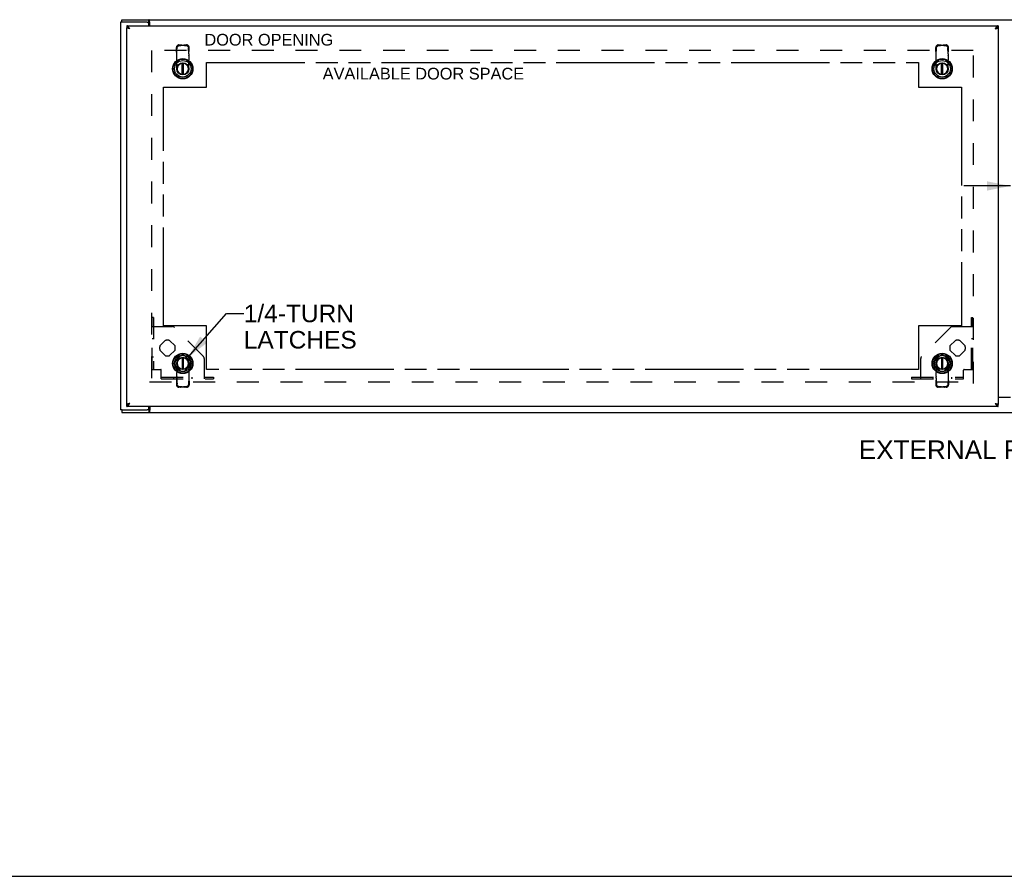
# Model space of a CAD drawing. Header units: inches. Extents: x 0 to 162, y 0 to 105.
# Tile 6 of 9: x 82 to 122, y 0 to 35. Entities that reach past the tile are written whole.
import ezdxf

# ---------------------------------------------------------------- set-up
doc = ezdxf.new("R2010")
doc.units = ezdxf.units.IN
doc.header["$LTSCALE"] = 8.904762
doc.header["$MEASUREMENT"] = 0
doc.linetypes.add('HIDDEN', pattern=[0.2, 0.1, -0.1])
doc.linetypes.add('PHANTOM', pattern=[0.8, 0.45, -0.05, 0.1, -0.05, 0.1, -0.05])
doc.layers.get('0').update_dxf_attribs({"linetype": 'CONTINUOUS'})
for name, color, linetype in [('02___PRT_ALL_AXES', 7, 'CONTINUOUS'), ('2-ACCESS_PANELS', 7, 'CONTINUOUS'), ('AVAILABLE_DOOR_SPACE', 7, 'CONTINUOUS'), ('DEFAULT_2', 8, 'HIDDEN'), ('DIMENSIONS', 7, 'CONTINUOUS')]:
    doc.layers.add(name, color=color, linetype=linetype)
doc.styles.get("Standard").update_dxf_attribs({"font": 'arial.ttf'})
doc.dimstyles.new('DIMSTYLE_1', dxfattribs={"dimtxt": 0.714286, "dimasz": 0.952381, "dimexe": 0.09, "dimexo": 0.07, "dimgap": 0.0375, "dimtad": 0, "dimtih": 1, "dimtoh": 1, "dimzin": 4, "dimdsep": 46, "dimtxsty": 'Standard', "dimblk": '_FILLED', "dimblk1": '_FILLED', "dimblk2": '_FILLED', "dimcen": 0.09, "dimazin": 1, "dimtfac": 1, "dimtdec": 3, "dimtofl": 0, "dimtmove": 0, "dimatfit": 3, "dimldrblk": '_FILLED', "dimfxl": 0, "dimtolj": 1, "dimtzin": 4, "dimarcsym": 0})
doc.dimstyles.get("Standard").update_dxf_attribs({"dimtxt": 0.809524, "dimasz": 0.952381, "dimexe": 0.09, "dimexo": 0.07, "dimgap": 0.09, "dimtad": 0, "dimtih": 1, "dimtoh": 1, "dimdec": 3, "dimzin": 4, "dimdsep": 46, "dimtxsty": 'Standard', "dimblk": '_FILLED', "dimblk1": '_FILLED', "dimblk2": '_FILLED', "dimcen": 0.09, "dimadec": 3, "dimazin": 1, "dimtp": 0.001, "dimtm": 0.001, "dimtfac": 1, "dimtdec": 3, "dimtofl": 0, "dimtmove": 0, "dimatfit": 3, "dimldrblk": '_FILLED', "dimfxl": 0, "dimtolj": 1, "dimtzin": 4, "dimarcsym": 0})

# ---------------------------------------------------------------- blocks, each defined once
blk = doc.blocks.new('_FILLED')
at = {"color": 0, "linetype": 'ByBlock'}
blk.add_solid([(0, 0), (-1, 0.2), (-1, -0.2)], dxfattribs=at)
blk = doc.blocks.new('*D19')
at = {"layer": '2-ACCESS_PANELS', "color": 2, "linetype": 'Continuous'}
for p, q in [((121.931, 28.119), (120.026, 28.119)), ((123.431, 28.119), (125.561, 28.119))]:
    blk.add_line(p, q, dxfattribs=at)
at = {"layer": '2-ACCESS_PANELS', "color": 2, "linetype": 'Continuous', "xscale": 0.9523809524, "yscale": 0.9523809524, "zscale": 0.9523809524}
blk.add_blockref('_FILLED', (121.931, 28.119), dxfattribs=at)
at = {"layer": '2-ACCESS_PANELS', "color": 2, "linetype": 'Continuous', "xscale": 0.9523809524, "yscale": 0.9523809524, "zscale": 0.9523809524, "rotation": 180}
blk.add_blockref('_FILLED', (123.431, 28.119), dxfattribs=at)
at = {"layer": '2-ACCESS_PANELS', "color": 2, "linetype": 'Continuous', "insert": (125.918, 28.476), "char_height": 0.7143, "width": 1.94105, "attachment_point": 1, "line_spacing_factor": 0.9}
blk.add_mtext('1.50', dxfattribs=at)

msp = doc.modelspace()

# ---------------------------------------------------------------- linework, layer by layer
at = {"color": 3, "linetype": 'Continuous'}
for p, q in [((85.681, 34.787), (85.681, 18.995)), ((85.739, 34.787), (85.681, 34.787)), ((85.733, 34.891), (157.629, 34.891)), ((86.765, 34.787), (85.769, 34.787)), ((85.931, 34.641), (121.431, 34.641)), ((85.931, 19.221), (85.931, 34.561)), ((85.933, 34.561), (85.931, 34.561)), ((85.995, 34.537), (85.99, 34.538)), ((86, 34.535), (85.995, 34.537)), ((86.006, 34.534), (86, 34.535)), ((86.014, 34.532), (86.006, 34.534)), ((86.022, 34.53), (86.014, 34.532)), ((86.026, 34.559), (86.022, 34.565)), ((86.031, 34.528), (86.022, 34.53)), ((86.03, 34.552), (86.026, 34.559)), ((86.034, 34.546), (86.03, 34.552)), ((86.048, 34.524), (86.031, 34.528)), ((86.04, 34.537), (86.034, 34.546)), ((86.048, 34.524), (86.04, 34.537)), ((86.827, 34.641), (86.827, 34.725)), ((86.872, 34.641), (86.872, 34.767)), ((121.324, 34.54), (121.314, 34.524)), ((121.314, 34.524), (121.337, 34.529)), ((121.328, 34.546), (121.324, 34.54)), ((121.332, 34.552), (121.328, 34.546)), ((121.336, 34.559), (121.332, 34.552)), ((121.337, 34.529), (121.348, 34.532)), ((121.348, 34.532), (121.356, 34.534)), ((121.356, 34.534), (121.362, 34.535)), ((121.362, 34.535), (121.367, 34.537)), ((121.367, 34.537), (121.372, 34.538)), ((121.372, 34.538), (121.377, 34.539)), ((121.377, 34.539), (121.382, 34.541)), ((121.429, 34.561), (121.431, 34.561)), ((121.431, 34.561), (121.431, 19.221)), ((86.048, 19.258), (86.025, 19.253)), ((86.038, 19.242), (86.048, 19.258)), ((121.314, 19.258), (121.317, 19.258)), ((121.314, 19.258), (121.322, 19.246)), ((121.317, 19.258), (121.331, 19.254)), ((121.931, 19.501), (121.431, 19.501)), ((85.739, 18.995), (85.681, 18.995)), ((85.733, 18.891), (157.629, 18.891)), ((85.769, 18.995), (86.765, 18.995)), ((85.933, 19.221), (85.931, 19.221)), ((121.431, 19.141), (85.931, 19.141)), ((85.985, 19.243), (85.98, 19.242)), ((85.99, 19.244), (85.985, 19.243)), ((85.995, 19.246), (85.99, 19.244)), ((86, 19.247), (85.995, 19.246)), ((86.006, 19.248), (86, 19.247)), ((86.014, 19.25), (86.006, 19.248)), ((86.025, 19.253), (86.014, 19.25)), ((86.026, 19.224), (86.03, 19.23)), ((86.03, 19.23), (86.034, 19.236)), ((86.034, 19.236), (86.038, 19.242)), ((86.827, 19.058), (86.827, 19.141)), ((86.872, 19.141), (86.872, 19.016)), ((121.322, 19.246), (121.328, 19.236)), ((121.328, 19.236), (121.332, 19.23)), ((121.331, 19.254), (121.34, 19.252)), ((121.332, 19.23), (121.336, 19.224)), ((121.336, 19.224), (121.34, 19.218)), ((121.34, 19.252), (121.348, 19.25)), ((121.348, 19.25), (121.356, 19.248)), ((121.356, 19.248), (121.362, 19.247)), ((121.362, 19.247), (121.367, 19.246)), ((121.367, 19.246), (121.372, 19.244)), ((121.372, 19.244), (121.377, 19.243)), ((121.429, 19.221), (121.431, 19.221))]:
    msp.add_line(p, q, dxfattribs=at)
at = {"color": 7, "linetype": 'Continuous'}
for p, q in [((85.733, 34.787), (85.733, 34.891)), ((85.769, 34.787), (85.739, 34.787)), ((85.931, 34.641), (85.931, 34.566)), ((85.933, 34.561), (85.968, 34.561)), ((86.765, 34.787), (86.822, 34.787)), ((86.822, 34.787), (86.822, 34.891)), ((121.324, 34.53), (121.314, 34.524)), ((121.33, 34.533), (121.324, 34.53)), ((121.334, 34.535), (121.33, 34.533)), ((121.338, 34.538), (121.334, 34.535)), ((121.429, 34.561), (121.394, 34.561)), ((121.431, 34.641), (121.431, 34.566)), ((88.183, 32.661), (88.183, 33.11)), ((88.242, 32.661), (88.242, 33.11)), ((119.12, 32.661), (119.12, 33.11)), ((119.179, 32.661), (119.179, 33.11)), ((88.183, 21.122), (88.183, 20.673)), ((88.242, 20.673), (88.242, 21.122)), ((119.12, 21.122), (119.12, 20.673)), ((119.179, 20.673), (119.179, 21.122)), ((86.038, 19.253), (86.048, 19.258)), ((85.733, 18.995), (85.733, 18.891)), ((85.739, 18.995), (85.769, 18.995)), ((85.931, 19.141), (85.931, 19.216)), ((85.933, 19.221), (85.968, 19.221)), ((86.024, 19.245), (86.028, 19.247)), ((86.028, 19.247), (86.032, 19.249)), ((86.032, 19.249), (86.038, 19.253)), ((86.822, 18.995), (86.765, 18.995)), ((86.822, 18.995), (86.822, 18.891)), ((121.429, 19.221), (121.394, 19.221)), ((121.431, 19.141), (121.431, 19.216)), ((0, 0), (161.905, 0))]:
    msp.add_line(p, q, dxfattribs=at)
at = {"color": 3, "linetype": 'Continuous'}
for points in [[(86.022, 34.565), (86.02, 34.568), (86.018, 34.57), (86.016, 34.573), (86.014, 34.576), (86.012, 34.579), (86.01, 34.582), (86.008, 34.585), (86.006, 34.587), (86.004, 34.59), (86.002, 34.592), (86, 34.595), (85.998, 34.598), (85.996, 34.6), (85.994, 34.602), (85.992, 34.605), (85.99, 34.607), (85.988, 34.609), (85.986, 34.611), (85.984, 34.613), (85.982, 34.615), (85.979, 34.617), (85.977, 34.619), (85.975, 34.621), (85.973, 34.623), (85.971, 34.624), (85.969, 34.626), (85.967, 34.628), (85.965, 34.629), (85.963, 34.63), (85.961, 34.632), (85.959, 34.633), (85.957, 34.634), (85.955, 34.635), (85.953, 34.636), (85.951, 34.637), (85.949, 34.638), (85.947, 34.638), (85.945, 34.639), (85.943, 34.64), (85.941, 34.64), (85.939, 34.641), (85.937, 34.641), (85.935, 34.641), (85.933, 34.641), (85.931, 34.641)], [(85.99, 34.538), (85.985, 34.539), (85.983, 34.54), (85.98, 34.541), (85.978, 34.541), (85.976, 34.542), (85.973, 34.543), (85.971, 34.543), (85.969, 34.544), (85.967, 34.545), (85.965, 34.545), (85.963, 34.546), (85.961, 34.547), (85.959, 34.547), (85.957, 34.548), (85.955, 34.549), (85.954, 34.549), (85.952, 34.55), (85.95, 34.551), (85.949, 34.551), (85.947, 34.552), (85.946, 34.553), (85.944, 34.553), (85.943, 34.554), (85.942, 34.555), (85.941, 34.555), (85.94, 34.556), (85.939, 34.557), (85.938, 34.557), (85.937, 34.558), (85.936, 34.559), (85.935, 34.559), (85.934, 34.56), (85.934, 34.561), (85.933, 34.561)], [(86.859, 34.827), (86.858, 34.832), (86.857, 34.838), (86.856, 34.844), (86.855, 34.849), (86.854, 34.853), (86.853, 34.858), (86.852, 34.862), (86.85, 34.866), (86.849, 34.87), (86.847, 34.873), (86.845, 34.877), (86.843, 34.88), (86.841, 34.882), (86.839, 34.884), (86.837, 34.886), (86.835, 34.888), (86.833, 34.889), (86.831, 34.89), (86.828, 34.891), (86.825, 34.891), (86.822, 34.891)], [(86.872, 34.767), (86.87, 34.771), (86.869, 34.775), (86.867, 34.78), (86.866, 34.785), (86.865, 34.79), (86.864, 34.796), (86.863, 34.802), (86.862, 34.808), (86.861, 34.815), (86.859, 34.827)], [(121.431, 34.641), (121.429, 34.641), (121.427, 34.641), (121.425, 34.641), (121.423, 34.641), (121.421, 34.64), (121.419, 34.64), (121.417, 34.639), (121.415, 34.638), (121.413, 34.638), (121.411, 34.637), (121.409, 34.636), (121.407, 34.635), (121.405, 34.634), (121.403, 34.633), (121.401, 34.632), (121.399, 34.63), (121.397, 34.629), (121.395, 34.628), (121.393, 34.626), (121.391, 34.624), (121.389, 34.623), (121.387, 34.621), (121.385, 34.619), (121.383, 34.617), (121.381, 34.615), (121.379, 34.613), (121.377, 34.611), (121.375, 34.609), (121.373, 34.607), (121.371, 34.605), (121.369, 34.602), (121.367, 34.6), (121.365, 34.598), (121.362, 34.595), (121.36, 34.592), (121.358, 34.59), (121.356, 34.587), (121.354, 34.585), (121.352, 34.582), (121.35, 34.579), (121.348, 34.576), (121.346, 34.573), (121.344, 34.57), (121.342, 34.568), (121.34, 34.565), (121.336, 34.559)], [(121.382, 34.541), (121.384, 34.541), (121.386, 34.542), (121.389, 34.543), (121.391, 34.543), (121.393, 34.544), (121.395, 34.545), (121.397, 34.545), (121.399, 34.546), (121.401, 34.547), (121.403, 34.547), (121.405, 34.548), (121.407, 34.549), (121.408, 34.549), (121.41, 34.55), (121.412, 34.551), (121.413, 34.551), (121.415, 34.552), (121.416, 34.553), (121.418, 34.553), (121.419, 34.554), (121.42, 34.555), (121.421, 34.555), (121.423, 34.556), (121.424, 34.557), (121.425, 34.557), (121.425, 34.558), (121.426, 34.559), (121.427, 34.559), (121.428, 34.56), (121.428, 34.561), (121.429, 34.561)], [(85.931, 19.141), (85.933, 19.141), (85.935, 19.141), (85.937, 19.142), (85.939, 19.142), (85.941, 19.142), (85.943, 19.143), (85.945, 19.143), (85.947, 19.144), (85.949, 19.145), (85.951, 19.145), (85.953, 19.146), (85.955, 19.147), (85.957, 19.148), (85.959, 19.15), (85.961, 19.151), (85.963, 19.152), (85.965, 19.153), (85.967, 19.155), (85.969, 19.156), (85.971, 19.158), (85.973, 19.16), (85.975, 19.161), (85.977, 19.163), (85.979, 19.165), (85.982, 19.167), (85.984, 19.169), (85.986, 19.171), (85.988, 19.173), (85.99, 19.175), (85.992, 19.178), (85.994, 19.18), (85.996, 19.182), (85.998, 19.185), (86, 19.187), (86.002, 19.19), (86.004, 19.193), (86.006, 19.195), (86.008, 19.198), (86.01, 19.201), (86.012, 19.203), (86.014, 19.206), (86.016, 19.209), (86.018, 19.212), (86.02, 19.215), (86.022, 19.218), (86.026, 19.224)], [(85.98, 19.242), (85.978, 19.241), (85.976, 19.24), (85.973, 19.24), (85.971, 19.239), (85.969, 19.238), (85.967, 19.238), (85.965, 19.237), (85.963, 19.236), (85.961, 19.236), (85.959, 19.235), (85.957, 19.234), (85.955, 19.234), (85.954, 19.233), (85.952, 19.232), (85.95, 19.232), (85.949, 19.231), (85.947, 19.23), (85.946, 19.23), (85.944, 19.229), (85.943, 19.228), (85.942, 19.228), (85.941, 19.227), (85.94, 19.226), (85.939, 19.226), (85.938, 19.225), (85.937, 19.225), (85.936, 19.224), (85.935, 19.223), (85.934, 19.223), (85.934, 19.222), (85.933, 19.221)], [(86.861, 18.968), (86.859, 18.956), (86.858, 18.95), (86.857, 18.944), (86.856, 18.939), (86.855, 18.934), (86.854, 18.929), (86.853, 18.925), (86.852, 18.92), (86.85, 18.916), (86.849, 18.913), (86.847, 18.909), (86.845, 18.906), (86.843, 18.903), (86.841, 18.9), (86.839, 18.898), (86.837, 18.896), (86.835, 18.895), (86.833, 18.894), (86.831, 18.893), (86.828, 18.892), (86.825, 18.891), (86.822, 18.891)], [(86.872, 19.016), (86.87, 19.012), (86.869, 19.008), (86.867, 19.003), (86.866, 18.998), (86.865, 18.992), (86.864, 18.986), (86.863, 18.98), (86.862, 18.974), (86.861, 18.968)], [(121.34, 19.218), (121.342, 19.215), (121.344, 19.212), (121.346, 19.209), (121.348, 19.206), (121.35, 19.203), (121.352, 19.201), (121.354, 19.198), (121.356, 19.195), (121.358, 19.193), (121.36, 19.19), (121.362, 19.187), (121.365, 19.185), (121.367, 19.182), (121.369, 19.18), (121.371, 19.178), (121.373, 19.175), (121.375, 19.173), (121.377, 19.171), (121.379, 19.169), (121.381, 19.167), (121.383, 19.165), (121.385, 19.163), (121.387, 19.161), (121.389, 19.16), (121.391, 19.158), (121.393, 19.156), (121.395, 19.155), (121.397, 19.153), (121.399, 19.152), (121.401, 19.151), (121.403, 19.15), (121.405, 19.148), (121.407, 19.147), (121.409, 19.146), (121.411, 19.145), (121.413, 19.145), (121.415, 19.144), (121.417, 19.143), (121.419, 19.143), (121.421, 19.142), (121.423, 19.142), (121.425, 19.142), (121.427, 19.141), (121.429, 19.141), (121.431, 19.141)], [(121.377, 19.243), (121.382, 19.242), (121.384, 19.241), (121.386, 19.24), (121.389, 19.24), (121.391, 19.239), (121.393, 19.238), (121.395, 19.238), (121.397, 19.237), (121.399, 19.236), (121.401, 19.236), (121.403, 19.235), (121.405, 19.234), (121.407, 19.234), (121.408, 19.233), (121.41, 19.232), (121.412, 19.232), (121.413, 19.231), (121.415, 19.23), (121.416, 19.23), (121.418, 19.229), (121.419, 19.228), (121.42, 19.228), (121.421, 19.227), (121.423, 19.226), (121.424, 19.226), (121.425, 19.225), (121.425, 19.225), (121.426, 19.224), (121.427, 19.223), (121.428, 19.223), (121.428, 19.222), (121.429, 19.221)]]:
    msp.add_lwpolyline(points, dxfattribs=at)
at = {"color": 7, "linetype": 'Continuous'}
for points in [[(85.968, 34.561), (85.967, 34.561), (85.965, 34.562), (85.963, 34.562), (85.961, 34.563), (85.959, 34.563), (85.957, 34.564), (85.955, 34.564), (85.953, 34.564), (85.951, 34.565), (85.949, 34.565), (85.947, 34.565), (85.945, 34.565), (85.943, 34.566), (85.941, 34.566), (85.939, 34.566), (85.937, 34.566), (85.935, 34.566), (85.933, 34.566), (85.931, 34.566)], [(86.841, 34.764), (86.839, 34.767), (86.838, 34.77), (86.837, 34.773), (86.835, 34.776), (86.834, 34.779), (86.832, 34.781), (86.831, 34.783), (86.829, 34.785), (86.827, 34.786), (86.826, 34.787), (86.824, 34.787), (86.822, 34.787)], [(86.872, 34.715), (86.87, 34.716), (86.867, 34.718), (86.865, 34.72), (86.863, 34.721), (86.861, 34.723), (86.859, 34.726), (86.857, 34.728), (86.855, 34.73), (86.853, 34.733), (86.852, 34.736), (86.85, 34.74), (86.848, 34.743), (86.847, 34.746), (86.846, 34.749), (86.844, 34.753), (86.843, 34.756), (86.841, 34.764)], [(121.395, 34.561), (121.393, 34.561), (121.391, 34.56), (121.389, 34.56), (121.387, 34.559), (121.385, 34.558), (121.383, 34.558), (121.381, 34.557), (121.379, 34.556), (121.377, 34.555), (121.375, 34.555), (121.373, 34.554), (121.371, 34.553), (121.369, 34.552), (121.367, 34.551), (121.365, 34.551), (121.362, 34.55), (121.36, 34.549), (121.358, 34.548), (121.356, 34.547), (121.354, 34.546), (121.352, 34.545), (121.35, 34.544), (121.348, 34.543), (121.346, 34.542), (121.344, 34.541), (121.342, 34.54), (121.338, 34.538)], [(121.431, 34.566), (121.429, 34.566), (121.427, 34.566), (121.425, 34.566), (121.423, 34.566), (121.421, 34.566), (121.419, 34.566), (121.417, 34.565), (121.415, 34.565), (121.413, 34.565), (121.411, 34.565), (121.409, 34.564), (121.407, 34.564), (121.405, 34.564), (121.403, 34.563), (121.401, 34.563), (121.399, 34.562), (121.397, 34.562), (121.395, 34.561)], [(85.931, 19.216), (85.933, 19.216), (85.935, 19.216), (85.937, 19.216), (85.939, 19.216), (85.941, 19.217), (85.943, 19.217), (85.945, 19.217), (85.947, 19.217), (85.949, 19.217), (85.951, 19.218), (85.953, 19.218), (85.955, 19.218), (85.957, 19.219), (85.959, 19.219), (85.961, 19.22), (85.963, 19.22), (85.965, 19.221), (85.967, 19.221)], [(85.967, 19.221), (85.969, 19.222), (85.971, 19.222), (85.973, 19.223), (85.975, 19.223), (85.977, 19.224), (85.979, 19.225), (85.982, 19.225), (85.984, 19.226), (85.986, 19.227), (85.988, 19.228), (85.99, 19.229), (85.992, 19.229), (85.994, 19.23), (85.996, 19.231), (85.998, 19.232), (86, 19.233), (86.002, 19.234), (86.004, 19.235), (86.006, 19.236), (86.008, 19.237), (86.01, 19.238), (86.012, 19.239), (86.014, 19.24), (86.016, 19.241), (86.018, 19.242), (86.02, 19.243), (86.024, 19.245)], [(86.843, 19.026), (86.841, 19.019), (86.839, 19.015), (86.838, 19.012), (86.837, 19.009), (86.835, 19.006), (86.834, 19.003), (86.832, 19.001), (86.831, 18.999), (86.829, 18.998), (86.827, 18.996), (86.826, 18.996), (86.824, 18.995), (86.822, 18.995)], [(86.872, 19.067), (86.87, 19.066), (86.867, 19.064), (86.865, 19.063), (86.863, 19.061), (86.861, 19.059), (86.859, 19.057), (86.857, 19.055), (86.855, 19.052), (86.853, 19.049), (86.852, 19.046), (86.85, 19.043), (86.848, 19.04), (86.847, 19.036), (86.846, 19.033), (86.844, 19.03), (86.843, 19.026)], [(121.394, 19.221), (121.395, 19.221), (121.397, 19.221), (121.399, 19.22), (121.401, 19.22), (121.403, 19.219), (121.405, 19.219), (121.407, 19.218), (121.409, 19.218), (121.411, 19.218), (121.413, 19.217), (121.415, 19.217), (121.417, 19.217), (121.419, 19.217), (121.421, 19.217), (121.423, 19.216), (121.425, 19.216), (121.427, 19.216), (121.429, 19.216), (121.431, 19.216)]]:
    msp.add_lwpolyline(points, dxfattribs=at)
for centre, radius in [((88.212, 32.891), 0.413), ((119.15, 32.891), 0.413), ((88.212, 32.891), 0.394), ((88.212, 32.891), 0.335), ((88.212, 32.891), 0.248), ((88.212, 32.891), 0.236), ((119.15, 32.891), 0.394), ((119.15, 32.891), 0.335), ((119.15, 32.891), 0.248), ((119.15, 32.891), 0.236), ((88.212, 20.891), 0.413), ((88.212, 20.891), 0.394), ((119.15, 20.891), 0.413), ((119.15, 20.891), 0.394), ((88.212, 20.891), 0.335), ((88.212, 20.891), 0.248), ((88.212, 20.891), 0.236), ((119.15, 20.891), 0.335), ((119.15, 20.891), 0.248), ((119.15, 20.891), 0.236)]:
    msp.add_circle(centre, radius, dxfattribs=at)
at = {"color": 3, "linetype": 'Continuous'}
for centre, start, end in [((86.765, 34.725), 0, 90), ((86.765, 19.058), 270, 360)]:
    msp.add_arc(centre, 0.0625, start, end, dxfattribs=at)
at = {"color": 7, "linetype": 'Continuous'}
for centre, start, end in [((88.212, 32.891), 97.3031, 82.6969), ((119.15, 32.891), 97.3031, 82.6969), ((88.212, 20.891), 277.3031, 262.6969), ((119.15, 20.891), 277.3031, 262.6969)]:
    msp.add_arc(centre, 0.232, start, end, dxfattribs=at)
at = {"layer": '02___PRT_ALL_AXES', "color": 8, "linetype": 'HIDDEN'}
for p, q in [((87.28, 21.605), (87.499, 21.824)), ((87.676, 21.824), (87.895, 21.605)), ((119.467, 21.605), (119.686, 21.824)), ((119.863, 21.824), (120.082, 21.605)), ((87.499, 21.209), (87.28, 21.428)), ((87.895, 21.428), (87.676, 21.209)), ((119.686, 21.209), (119.467, 21.428)), ((120.082, 21.428), (119.863, 21.209)), ((87.905, 20.98), (88.124, 21.199)), ((88.301, 21.199), (88.52, 20.98)), ((118.842, 20.98), (119.061, 21.199)), ((119.238, 21.199), (119.457, 20.98)), ((88.124, 20.584), (87.905, 20.803)), ((88.52, 20.803), (88.301, 20.584)), ((119.061, 20.584), (118.842, 20.803)), ((119.457, 20.803), (119.238, 20.584))]:
    msp.add_line(p, q, dxfattribs=at)
for centre, start, end in [((87.587, 21.516), 73.955, 106.045), ((119.775, 21.516), 73.955, 106.045), ((87.587, 21.516), 163.955, 196.045), ((87.587, 21.516), 343.955, 16.045), ((119.775, 21.516), 163.955, 196.045), ((119.775, 21.516), 343.955, 16.045), ((87.587, 21.516), 253.955, 286.045), ((88.212, 20.891), 163.955, 196.045), ((88.212, 20.891), 73.955, 106.045), ((88.212, 20.891), 343.955, 16.045), ((119.15, 20.891), 163.955, 196.045), ((119.15, 20.891), 73.955, 106.045), ((119.15, 20.891), 343.955, 16.045), ((119.775, 21.516), 253.955, 286.045), ((88.212, 20.891), 253.955, 286.045), ((119.15, 20.891), 253.955, 286.045)]:
    msp.add_arc(centre, 0.32, start, end, dxfattribs=at)
at = {"layer": 'AVAILABLE_DOOR_SPACE', "color": 7, "linetype": 'PHANTOM'}
for p, q in [((89.181, 32.141), (89.181, 33.141)), ((89.181, 33.141), (118.181, 33.141)), ((118.181, 33.141), (118.181, 32.141)), ((87.431, 22.422), (87.431, 32.141)), ((87.431, 32.141), (89.181, 32.141)), ((118.181, 32.141), (119.931, 32.141)), ((119.931, 32.141), (119.931, 22.422)), ((89.181, 22.422), (87.431, 22.422)), ((89.181, 20.641), (89.181, 22.422)), ((118.181, 22.422), (118.181, 20.641)), ((119.931, 22.422), (118.181, 22.422)), ((118.181, 20.641), (89.181, 20.641))]:
    msp.add_line(p, q, dxfattribs=at)
at = {"layer": 'DEFAULT_2', "color": 8, "linetype": 'HIDDEN'}
for p, q in [((87.95, 33.664), (87.953, 33.761)), ((87.976, 33.643), (87.979, 33.74)), ((88.055, 33.865), (88.112, 33.866)), ((88.082, 33.844), (88.138, 33.845)), ((88.138, 33.845), (88.112, 33.866)), ((88.203, 33.855), (88.221, 33.855)), ((88.287, 33.845), (88.313, 33.866)), ((88.287, 33.845), (88.343, 33.844)), ((88.313, 33.866), (88.369, 33.865)), ((88.448, 33.643), (88.445, 33.74)), ((88.475, 33.664), (88.472, 33.761)), ((118.888, 33.664), (118.89, 33.761)), ((118.914, 33.643), (118.917, 33.74)), ((118.993, 33.865), (119.049, 33.866)), ((119.019, 33.844), (119.076, 33.845)), ((119.076, 33.845), (119.049, 33.866)), ((119.141, 33.855), (119.159, 33.855)), ((119.224, 33.845), (119.251, 33.866)), ((119.224, 33.845), (119.28, 33.844)), ((119.251, 33.866), (119.307, 33.865)), ((119.386, 33.643), (119.383, 33.74)), ((119.412, 33.664), (119.409, 33.761)), ((120.431, 20.069), (120.431, 33.713)), ((120.415, 33.641), (86.856, 33.641)), ((86.931, 33.641), (86.931, 20.141)), ((87.976, 33.643), (87.95, 33.664)), ((87.965, 33.494), (87.965, 33.556)), ((87.965, 33.453), (87.965, 33.494)), ((87.965, 33.427), (87.965, 33.453)), ((87.965, 33.262), (87.965, 33.427)), ((88.448, 33.643), (88.475, 33.664)), ((88.46, 33.494), (88.46, 33.556)), ((88.46, 33.494), (88.46, 33.453)), ((88.46, 33.427), (88.46, 33.453)), ((88.46, 33.427), (88.46, 33.262)), ((118.914, 33.643), (118.888, 33.664)), ((118.902, 33.494), (118.902, 33.556)), ((118.902, 33.453), (118.902, 33.494)), ((118.902, 33.427), (118.902, 33.453)), ((118.902, 33.262), (118.902, 33.427)), ((119.386, 33.643), (119.412, 33.664)), ((119.397, 33.494), (119.397, 33.556)), ((119.397, 33.494), (119.397, 33.453)), ((119.397, 33.427), (119.397, 33.453)), ((119.397, 33.427), (119.397, 33.262)), ((87.965, 32.895), (87.965, 33.262)), ((88.46, 32.895), (88.46, 33.262)), ((118.902, 32.895), (118.902, 33.262)), ((119.397, 32.895), (119.397, 33.262)), ((88.191, 32.668), (88.233, 32.668)), ((119.129, 32.668), (119.171, 32.668)), ((86.962, 20.641), (86.962, 22.766)), ((87.022, 22.766), (86.962, 22.766)), ((87.022, 22.766), (87.022, 20.641)), ((120.34, 22.766), (120.4, 22.766)), ((120.34, 20.641), (120.34, 22.766)), ((120.4, 20.641), (120.4, 22.766)), ((86.962, 22.391), (87.786, 22.391)), ((89.051, 21.178), (87.874, 22.355)), ((119.488, 22.355), (118.311, 21.178)), ((119.577, 22.391), (120.4, 22.391)), ((87.022, 21.891), (86.962, 21.891)), ((120.4, 21.891), (120.34, 21.891)), ((87.022, 21.141), (86.962, 21.141)), ((87.965, 20.888), (87.965, 20.521)), ((88.233, 21.114), (88.191, 21.114)), ((88.46, 20.888), (88.46, 20.521)), ((89.087, 21.089), (89.087, 20.266)), ((118.275, 20.266), (118.275, 21.089)), ((118.902, 20.888), (118.902, 20.521)), ((119.171, 21.114), (119.129, 21.114)), ((119.397, 20.888), (119.397, 20.521)), ((120.4, 21.141), (120.34, 21.141)), ((86.962, 20.641), (87.317, 20.641)), ((87.337, 20.266), (87.337, 20.621)), ((87.965, 20.356), (87.965, 20.521)), ((88.46, 20.521), (88.46, 20.356)), ((118.902, 20.356), (118.902, 20.521)), ((119.397, 20.521), (119.397, 20.356)), ((120.025, 20.266), (120.025, 20.621)), ((120.045, 20.641), (120.4, 20.641)), ((86.856, 20.141), (120.535, 20.141)), ((87.337, 20.326), (89.462, 20.326)), ((87.337, 20.266), (89.462, 20.266)), ((87.837, 20.326), (87.837, 20.266)), ((87.976, 20.139), (87.95, 20.118)), ((87.95, 20.118), (87.953, 20.021)), ((87.965, 20.356), (87.965, 20.33)), ((87.965, 20.289), (87.965, 20.33)), ((87.965, 20.289), (87.965, 20.226)), ((87.976, 20.139), (87.979, 20.043)), ((88.448, 20.139), (88.445, 20.043)), ((88.448, 20.139), (88.475, 20.118)), ((88.46, 20.356), (88.46, 20.33)), ((88.46, 20.33), (88.46, 20.289)), ((88.46, 20.289), (88.46, 20.226)), ((88.475, 20.118), (88.472, 20.021)), ((88.587, 20.326), (88.587, 20.266)), ((89.462, 20.326), (89.462, 20.266)), ((117.9, 20.326), (120.025, 20.326)), ((117.9, 20.326), (117.9, 20.266)), ((117.9, 20.266), (120.025, 20.266)), ((118.775, 20.326), (118.775, 20.266)), ((118.914, 20.139), (118.888, 20.118)), ((118.888, 20.118), (118.89, 20.021)), ((118.902, 20.356), (118.902, 20.33)), ((118.902, 20.289), (118.902, 20.33)), ((118.902, 20.289), (118.902, 20.226)), ((118.914, 20.139), (118.917, 20.043)), ((119.386, 20.139), (119.383, 20.043)), ((119.386, 20.139), (119.412, 20.118)), ((119.397, 20.356), (119.397, 20.33)), ((119.397, 20.33), (119.397, 20.289)), ((119.397, 20.289), (119.397, 20.226)), ((119.412, 20.118), (119.409, 20.021)), ((119.525, 20.326), (119.525, 20.266)), ((88.112, 19.916), (88.055, 19.918)), ((88.138, 19.937), (88.082, 19.939)), ((88.138, 19.937), (88.112, 19.916)), ((88.221, 19.928), (88.203, 19.928)), ((88.343, 19.939), (88.287, 19.937)), ((88.287, 19.937), (88.313, 19.916)), ((88.369, 19.918), (88.313, 19.916)), ((119.049, 19.916), (118.993, 19.918)), ((119.076, 19.937), (119.019, 19.939)), ((119.076, 19.937), (119.049, 19.916)), ((119.159, 19.928), (119.141, 19.928)), ((119.28, 19.939), (119.224, 19.937)), ((119.224, 19.937), (119.251, 19.916)), ((119.307, 19.918), (119.251, 19.916))]:
    msp.add_line(p, q, dxfattribs=at)
for points in [[(88.055, 33.865), (88.045, 33.864), (88.036, 33.862), (88.026, 33.859), (88.017, 33.856), (88.008, 33.851), (88, 33.846), (87.992, 33.84), (87.984, 33.833), (87.977, 33.826), (87.971, 33.817), (87.966, 33.809), (87.962, 33.8), (87.958, 33.79), (87.955, 33.781), (87.954, 33.771), (87.953, 33.761)], [(87.979, 33.74), (87.98, 33.75), (87.982, 33.76), (87.985, 33.769), (87.988, 33.779), (87.993, 33.788), (87.998, 33.796), (88.004, 33.804), (88.011, 33.812), (88.018, 33.819), (88.026, 33.825), (88.035, 33.83), (88.043, 33.835), (88.053, 33.838), (88.062, 33.841), (88.072, 33.843), (88.082, 33.844)], [(88.112, 33.866), (88.127, 33.865), (88.142, 33.863), (88.157, 33.861), (88.172, 33.859), (88.188, 33.857), (88.203, 33.855)], [(88.138, 33.845), (88.149, 33.847), (88.16, 33.849), (88.17, 33.85), (88.181, 33.852), (88.192, 33.853), (88.203, 33.855)], [(88.221, 33.855), (88.237, 33.857), (88.252, 33.859), (88.268, 33.861), (88.283, 33.863), (88.298, 33.865), (88.313, 33.866)], [(88.221, 33.855), (88.232, 33.853), (88.243, 33.852), (88.254, 33.85), (88.265, 33.849), (88.276, 33.847), (88.287, 33.845)], [(88.343, 33.844), (88.353, 33.843), (88.362, 33.841), (88.372, 33.838), (88.381, 33.835), (88.39, 33.83), (88.399, 33.825), (88.407, 33.819), (88.414, 33.812), (88.421, 33.804), (88.427, 33.796), (88.432, 33.788), (88.437, 33.779), (88.44, 33.769), (88.443, 33.76), (88.444, 33.75), (88.445, 33.74)], [(88.472, 33.761), (88.471, 33.771), (88.469, 33.781), (88.467, 33.79), (88.463, 33.8), (88.459, 33.809), (88.453, 33.817), (88.447, 33.826), (88.44, 33.833), (88.433, 33.84), (88.425, 33.846), (88.417, 33.851), (88.408, 33.856), (88.398, 33.859), (88.389, 33.862), (88.379, 33.864), (88.369, 33.865)], [(118.993, 33.865), (118.983, 33.864), (118.973, 33.862), (118.964, 33.859), (118.955, 33.856), (118.946, 33.851), (118.937, 33.846), (118.929, 33.84), (118.922, 33.833), (118.915, 33.826), (118.909, 33.817), (118.904, 33.809), (118.899, 33.8), (118.896, 33.79), (118.893, 33.781), (118.891, 33.771), (118.89, 33.761)], [(118.917, 33.74), (118.918, 33.75), (118.919, 33.76), (118.922, 33.769), (118.926, 33.779), (118.93, 33.788), (118.935, 33.796), (118.941, 33.804), (118.948, 33.812), (118.956, 33.819), (118.964, 33.825), (118.972, 33.83), (118.981, 33.835), (118.99, 33.838), (119, 33.841), (119.009, 33.843), (119.019, 33.844)], [(119.049, 33.866), (119.064, 33.865), (119.079, 33.863), (119.094, 33.861), (119.11, 33.859), (119.125, 33.857), (119.141, 33.855)], [(119.076, 33.845), (119.086, 33.847), (119.097, 33.849), (119.108, 33.85), (119.119, 33.852), (119.13, 33.853), (119.141, 33.855)], [(119.159, 33.855), (119.174, 33.857), (119.19, 33.859), (119.205, 33.861), (119.22, 33.863), (119.236, 33.865), (119.251, 33.866)], [(119.159, 33.855), (119.17, 33.853), (119.181, 33.852), (119.192, 33.85), (119.203, 33.849), (119.213, 33.847), (119.224, 33.845)], [(119.28, 33.844), (119.29, 33.843), (119.3, 33.841), (119.309, 33.838), (119.319, 33.835), (119.328, 33.83), (119.336, 33.825), (119.344, 33.819), (119.352, 33.812), (119.358, 33.804), (119.364, 33.796), (119.37, 33.788), (119.374, 33.779), (119.378, 33.769), (119.38, 33.76), (119.382, 33.75), (119.383, 33.74)], [(119.409, 33.761), (119.408, 33.771), (119.407, 33.781), (119.404, 33.79), (119.4, 33.8), (119.396, 33.809), (119.391, 33.817), (119.385, 33.826), (119.378, 33.833), (119.371, 33.84), (119.363, 33.846), (119.354, 33.851), (119.345, 33.856), (119.336, 33.859), (119.326, 33.862), (119.317, 33.864), (119.307, 33.865)], [(87.965, 33.556), (87.962, 33.575), (87.96, 33.593), (87.957, 33.611), (87.954, 33.629), (87.952, 33.647), (87.95, 33.664)], [(87.965, 33.556), (87.967, 33.571), (87.968, 33.586), (87.97, 33.6), (87.972, 33.615), (87.974, 33.629), (87.976, 33.643)], [(88.46, 33.556), (88.458, 33.571), (88.456, 33.586), (88.454, 33.6), (88.452, 33.615), (88.45, 33.629), (88.448, 33.643)], [(88.46, 33.556), (88.462, 33.575), (88.465, 33.593), (88.468, 33.611), (88.47, 33.629), (88.472, 33.647), (88.475, 33.664)], [(118.902, 33.556), (118.9, 33.575), (118.897, 33.593), (118.894, 33.611), (118.892, 33.629), (118.89, 33.647), (118.888, 33.664)], [(118.902, 33.556), (118.904, 33.571), (118.906, 33.586), (118.908, 33.6), (118.91, 33.615), (118.912, 33.629), (118.914, 33.643)], [(119.397, 33.556), (119.395, 33.571), (119.394, 33.586), (119.392, 33.6), (119.39, 33.615), (119.388, 33.629), (119.386, 33.643)], [(119.397, 33.556), (119.4, 33.575), (119.403, 33.593), (119.405, 33.611), (119.408, 33.629), (119.41, 33.647), (119.412, 33.664)], [(87.965, 20.226), (87.962, 20.208), (87.96, 20.19), (87.957, 20.172), (87.954, 20.154), (87.952, 20.136), (87.95, 20.118)], [(87.965, 20.226), (87.967, 20.211), (87.968, 20.197), (87.97, 20.182), (87.972, 20.168), (87.974, 20.153), (87.976, 20.139)], [(88.46, 20.226), (88.458, 20.211), (88.456, 20.197), (88.454, 20.182), (88.452, 20.168), (88.45, 20.153), (88.448, 20.139)], [(88.46, 20.226), (88.462, 20.208), (88.465, 20.19), (88.468, 20.172), (88.47, 20.154), (88.472, 20.136), (88.475, 20.118)], [(118.902, 20.226), (118.9, 20.208), (118.897, 20.19), (118.894, 20.172), (118.892, 20.154), (118.89, 20.136), (118.888, 20.118)], [(118.902, 20.226), (118.904, 20.211), (118.906, 20.197), (118.908, 20.182), (118.91, 20.168), (118.912, 20.153), (118.914, 20.139)], [(119.397, 20.226), (119.395, 20.211), (119.394, 20.197), (119.392, 20.182), (119.39, 20.168), (119.388, 20.153), (119.386, 20.139)], [(119.397, 20.226), (119.4, 20.208), (119.403, 20.19), (119.405, 20.172), (119.408, 20.154), (119.41, 20.136), (119.412, 20.118)], [(87.953, 20.021), (87.954, 20.012), (87.955, 20.002), (87.958, 19.992), (87.962, 19.983), (87.966, 19.974), (87.971, 19.965), (87.977, 19.957), (87.984, 19.949), (87.992, 19.943), (88, 19.936), (88.008, 19.931), (88.017, 19.927), (88.026, 19.923), (88.036, 19.92), (88.045, 19.919), (88.055, 19.918)], [(88.082, 19.939), (88.072, 19.94), (88.062, 19.941), (88.053, 19.944), (88.043, 19.948), (88.035, 19.952), (88.026, 19.958), (88.018, 19.964), (88.011, 19.971), (88.004, 19.978), (87.998, 19.986), (87.993, 19.995), (87.988, 20.004), (87.985, 20.013), (87.982, 20.023), (87.98, 20.033), (87.979, 20.043)], [(88.203, 19.928), (88.188, 19.926), (88.172, 19.924), (88.157, 19.922), (88.142, 19.92), (88.127, 19.918), (88.112, 19.916)], [(88.203, 19.928), (88.192, 19.929), (88.181, 19.931), (88.17, 19.932), (88.16, 19.934), (88.149, 19.935), (88.138, 19.937)], [(88.287, 19.937), (88.276, 19.935), (88.265, 19.934), (88.254, 19.932), (88.243, 19.931), (88.232, 19.929), (88.221, 19.928)], [(88.313, 19.916), (88.298, 19.918), (88.283, 19.92), (88.268, 19.922), (88.252, 19.924), (88.237, 19.926), (88.221, 19.928)], [(88.445, 20.043), (88.444, 20.033), (88.443, 20.023), (88.44, 20.013), (88.437, 20.004), (88.432, 19.995), (88.427, 19.986), (88.421, 19.978), (88.414, 19.971), (88.407, 19.964), (88.399, 19.958), (88.39, 19.952), (88.381, 19.948), (88.372, 19.944), (88.362, 19.941), (88.353, 19.94), (88.343, 19.939)], [(88.369, 19.918), (88.379, 19.919), (88.389, 19.92), (88.398, 19.923), (88.408, 19.927), (88.417, 19.931), (88.425, 19.936), (88.433, 19.943), (88.44, 19.949), (88.447, 19.957), (88.453, 19.965), (88.459, 19.974), (88.463, 19.983), (88.467, 19.992), (88.469, 20.002), (88.471, 20.012), (88.472, 20.021)], [(118.89, 20.021), (118.891, 20.012), (118.893, 20.002), (118.896, 19.992), (118.899, 19.983), (118.904, 19.974), (118.909, 19.965), (118.915, 19.957), (118.922, 19.949), (118.929, 19.943), (118.937, 19.936), (118.946, 19.931), (118.955, 19.927), (118.964, 19.923), (118.973, 19.92), (118.983, 19.919), (118.993, 19.918)], [(119.019, 19.939), (119.009, 19.94), (119, 19.941), (118.99, 19.944), (118.981, 19.948), (118.972, 19.952), (118.964, 19.958), (118.956, 19.964), (118.948, 19.971), (118.941, 19.978), (118.935, 19.986), (118.93, 19.995), (118.926, 20.004), (118.922, 20.013), (118.919, 20.023), (118.918, 20.033), (118.917, 20.043)], [(119.141, 19.928), (119.125, 19.926), (119.11, 19.924), (119.094, 19.922), (119.079, 19.92), (119.064, 19.918), (119.049, 19.916)], [(119.141, 19.928), (119.13, 19.929), (119.119, 19.931), (119.108, 19.932), (119.097, 19.934), (119.086, 19.935), (119.076, 19.937)], [(119.224, 19.937), (119.213, 19.935), (119.203, 19.934), (119.192, 19.932), (119.181, 19.931), (119.17, 19.929), (119.159, 19.928)], [(119.251, 19.916), (119.236, 19.918), (119.22, 19.92), (119.205, 19.922), (119.19, 19.924), (119.174, 19.926), (119.159, 19.928)], [(119.383, 20.043), (119.382, 20.033), (119.38, 20.023), (119.378, 20.013), (119.374, 20.004), (119.37, 19.995), (119.364, 19.986), (119.358, 19.978), (119.352, 19.971), (119.344, 19.964), (119.336, 19.958), (119.328, 19.952), (119.319, 19.948), (119.309, 19.944), (119.3, 19.941), (119.29, 19.94), (119.28, 19.939)], [(119.307, 19.918), (119.317, 19.919), (119.326, 19.92), (119.336, 19.923), (119.345, 19.927), (119.354, 19.931), (119.363, 19.936), (119.371, 19.943), (119.378, 19.949), (119.385, 19.957), (119.391, 19.965), (119.396, 19.974), (119.4, 19.983), (119.404, 19.992), (119.407, 20.002), (119.408, 20.012), (119.409, 20.021)]]:
    msp.add_lwpolyline(points, dxfattribs=at)
for centre, radius, start, end in [((88.191, 32.895), 0.226, 180, 270), ((88.233, 32.895), 0.226, 270, 360), ((119.129, 32.895), 0.226, 180, 270), ((119.171, 32.895), 0.226, 270, 360), ((87.786, 22.266), 0.125, 45, 90), ((119.577, 22.266), 0.125, 90, 135), ((88.191, 20.888), 0.226, 90, 180), ((88.233, 20.888), 0.226, 0, 90), ((88.962, 21.089), 0.125, 0, 45), ((118.4, 21.089), 0.125, 135, 180), ((119.129, 20.888), 0.226, 90, 180), ((119.171, 20.888), 0.226, 0, 90), ((87.317, 20.621), 0.02, 0, 90), ((120.045, 20.621), 0.02, 90, 180)]:
    msp.add_arc(centre, radius, start, end, dxfattribs=at)

# ---------------------------------------------------------------- texts
at = {"layer": '2-ACCESS_PANELS', "color": 2, "linetype": 'Continuous', "line_spacing_factor": 0.9}
for s, insert, char_height, width, attachment_point in [('DOOR OPENING', (91.718, 34.314), 0.47619, 5.23987, 2), ('AVAILABLE DOOR SPACE', (98.015, 32.932), 0.47619, 8.19083, 2), ('1/4-TURN\\PLATCHES', (90.696, 23.284), 0.7143, 4.59373, 1)]:
    msp.add_mtext(s, dxfattribs=dict(at, insert=insert, char_height=char_height, width=width, attachment_point=attachment_point))
at = {"layer": 'DIMENSIONS', "color": 2, "linetype": 'Continuous', "insert": (121.693, 17.754), "char_height": 0.7619, "width": 11.86192, "attachment_point": 2, "line_spacing_factor": 0.9}
msp.add_mtext('EXTERNAL REAR VIEW', dxfattribs=at)

# ---------------------------------------------------------------- dimensions: what is measured, and where the dimension line sits
at = {"layer": '2-ACCESS_PANELS', "color": 2, "linetype": 'Continuous'}
dim = msp.add_linear_dim(base=(123.431, 28.119), p1=(121.931, 19.231), p2=(123.431, 22.422), dimstyle='DIMSTYLE_1', dxfattribs=at)
dim.commit()
dim.dimension.update_dxf_attribs({"geometry": '*D19', "text_midpoint": (126.92, 28.115), "dimtype": 160})

# ---------------------------------------------------------------- leaders
at = {"layer": '2-ACCESS_PANELS', "color": 2, "linetype": 'Continuous', "annotation_type": 0, "has_hookline": 1, "hookline_direction": 1, "text_width": 4.477}
msp.add_leader([(88.433, 21.143), (89.996, 22.926), (90.696, 22.926)], dimstyle='Standard', override={"dimtad": 0}, dxfattribs=at)

doc.saveas('drawing.dxf')
